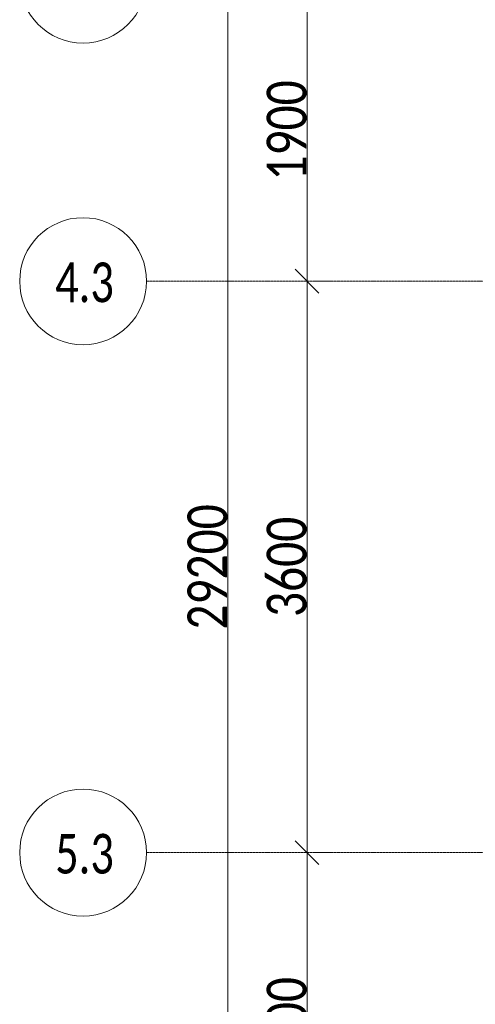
# Model space of a CAD drawing. Header units: millimetres. Extents: x -521669 to 178656, y -69521 to 560843.
# Tile 90 of 256: x -196079 to -193205, y 532273 to 538477. Entities that reach past the tile are written whole.
import ezdxf

# ---------------------------------------------------------------- set-up
doc = ezdxf.new("R2010")
doc.units = ezdxf.units.MM
doc.linetypes.add('-D1d1-15x02', pattern=[19, 15, -2, 0, -2])
doc.layers.get('Defpoints').update_dxf_attribs({"color": 31})
for name, color, linetype, lineweight in [('A-ANNO-DIMS', 8, 'Continuous', 5), ('S-GRID', 7, 'Continuous', 5), ('S-GRID-IDEN', 7, 'Continuous', 5)]:
    doc.layers.add(name, color=color, linetype=linetype, lineweight=lineweight)
doc.styles.add('Calibri Light', font='calibril.ttf', dxfattribs={"width": 0.8, "height": 250})
doc.styles.add('Calibri Light_2', font='calibril.ttf', dxfattribs={"width": 0.75, "height": 250})
doc.dimstyles.new('2_5', dxfattribs={"dimscale": 304.8, "dimtxt": 294.337106, "dimasz": 0.492126, "dimexe": 0.492126, "dimexo": 0.492126, "dimgap": 0, "dimtad": 1, "dimdec": 0, "dimrnd": 5, "dimdsep": 46, "dimtxsty": 'Calibri Light', "dimblk1": 'OBLIQUE', "dimblk2": 'OBLIQUE', "dimsah": 1, "dimcen": 0.09, "dimdle": 0.492126, "dimazin": 0, "dimtfac": 1, "dimtdec": 4, "dimtix": 1, "dimtmove": 0, "dimatfit": 3, "dimfxl": 1, "dimtvp": 1, "dimtolj": 1, "dimtzin": 0, "dimlwd": 5, "dimlwe": 5, "dimarcsym": 2})

# ---------------------------------------------------------------- blocks, each defined once
blk = doc.blocks.new('Ось сетки - 8D-802830-50_AS_M_L35')
at = {"layer": 'S-GRID-IDEN'}
blk.add_circle((0, 0), 4, dxfattribs=at)
blk = doc.blocks.new('_Oblique')
at = {"color": 0, "linetype": 'ByBlock', "lineweight": -2}
blk.add_line((-0.5, -0.5), (0.5, 0.5), dxfattribs=at)
blk = doc.blocks.new('*D12282')
at = {"layer": 'A-ANNO-DIMS', "color": 0, "lineweight": 5, "transparency": 16777216}
for p, q in [((-194266.6, 530879.4), (-194266.6, 533379.4)), ((-194222.6, 533229.4), (-194116.6, 533229.4)), ((-194222.6, 531029.4), (-194116.6, 531029.4))]:
    blk.add_line(p, q, dxfattribs=at)
at = {"layer": 'Defpoints', "color": 0, "transparency": 16777216}
for p in [(-194372.6, 533229.4), (-194266.6, 533229.4), (-194372.6, 531029.4)]:
    blk.add_point(p, dxfattribs=at)
at = {"layer": 'A-ANNO-DIMS', "color": 0, "lineweight": 5, "transparency": 16777216, "xscale": 150, "yscale": 150, "zscale": 150}
for p, rotation in [((-194266.6, 533229.4), 90), ((-194266.6, 531029.4), 270)]:
    blk.add_blockref('_Oblique', p, dxfattribs=dict(at, rotation=rotation))
at = {"layer": 'A-ANNO-DIMS', "color": 0, "transparency": 16777216, "insert": (-194394.3, 532129.4), "char_height": 250, "width": 799.053, "attachment_point": 5, "rotation": 90, "style": 'Calibri Light'}
blk.add_mtext('\\A1;2200', dxfattribs=at)
blk = doc.blocks.new('*D12283')
at = {"layer": 'A-ANNO-DIMS', "color": 0, "lineweight": 5, "transparency": 16777216}
for p, q in [((-194266.6, 533079.4), (-194266.6, 536979.4)), ((-194222.6, 536829.4), (-194116.6, 536829.4)), ((-194222.6, 533229.4), (-194116.6, 533229.4))]:
    blk.add_line(p, q, dxfattribs=at)
at = {"layer": 'Defpoints', "color": 0, "transparency": 16777216}
for p in [(-194372.6, 536829.4), (-194266.6, 536829.4), (-194372.6, 533229.4)]:
    blk.add_point(p, dxfattribs=at)
at = {"layer": 'A-ANNO-DIMS', "color": 0, "lineweight": 5, "transparency": 16777216, "xscale": 150, "yscale": 150, "zscale": 150}
for p, rotation in [((-194266.6, 536829.4), 90), ((-194266.6, 533229.4), 270)]:
    blk.add_blockref('_Oblique', p, dxfattribs=dict(at, rotation=rotation))
at = {"layer": 'A-ANNO-DIMS', "color": 0, "transparency": 16777216, "insert": (-194394.3, 535029.4), "char_height": 250, "width": 799.053, "attachment_point": 5, "rotation": 90, "style": 'Calibri Light'}
blk.add_mtext('\\A1;3600', dxfattribs=at)
blk = doc.blocks.new('*D12284')
at = {"layer": 'A-ANNO-DIMS', "color": 0, "lineweight": 5, "transparency": 16777216}
for p, q in [((-194266.6, 536679.4), (-194266.6, 538879.4)), ((-194222.6, 538729.4), (-194116.6, 538729.4)), ((-194222.6, 536829.4), (-194116.6, 536829.4))]:
    blk.add_line(p, q, dxfattribs=at)
at = {"layer": 'Defpoints', "color": 0, "transparency": 16777216}
for p in [(-194372.6, 538729.4), (-194266.6, 538729.4), (-194372.6, 536829.4)]:
    blk.add_point(p, dxfattribs=at)
at = {"layer": 'A-ANNO-DIMS', "color": 0, "lineweight": 5, "transparency": 16777216, "xscale": 150, "yscale": 150, "zscale": 150}
for p, rotation in [((-194266.6, 538729.4), 90), ((-194266.6, 536829.4), 270)]:
    blk.add_blockref('_Oblique', p, dxfattribs=dict(at, rotation=rotation))
at = {"layer": 'A-ANNO-DIMS', "color": 0, "transparency": 16777216, "insert": (-194394.3, 537779.4), "char_height": 250, "width": 799.053, "attachment_point": 5, "rotation": 90, "style": 'Calibri Light'}
blk.add_mtext('\\A1;1900', dxfattribs=at)
blk = doc.blocks.new('*D12287')
at = {"layer": 'A-ANNO-DIMS', "color": 0, "lineweight": 5, "transparency": 16777216}
for p, q in [((-194766.6, 520279.4), (-194766.6, 549779.4)), ((-194722.6, 549629.4), (-194616.6, 549629.4)), ((-194722.6, 520429.4), (-194616.6, 520429.4))]:
    blk.add_line(p, q, dxfattribs=at)
at = {"layer": 'Defpoints', "color": 0, "transparency": 16777216}
for p in [(-194872.6, 549629.4), (-194766.6, 549629.4), (-194872.6, 520429.4)]:
    blk.add_point(p, dxfattribs=at)
at = {"layer": 'A-ANNO-DIMS', "color": 0, "lineweight": 5, "transparency": 16777216, "xscale": 150, "yscale": 150, "zscale": 150}
for p, rotation in [((-194766.6, 549629.4), 90), ((-194766.6, 520429.4), 270)]:
    blk.add_blockref('_Oblique', p, dxfattribs=dict(at, rotation=rotation))
at = {"layer": 'A-ANNO-DIMS', "color": 0, "transparency": 16777216, "insert": (-194894.3, 535029.4), "char_height": 250, "width": 978.55, "attachment_point": 5, "rotation": 90, "style": 'Calibri Light'}
blk.add_mtext('\\A1;29200', dxfattribs=at)

msp = doc.modelspace()

# ---------------------------------------------------------------- linework, layer by layer
at = {"layer": 'S-GRID', "linetype": '-D1d1-15x02'}
for p, q in [((-195278.8, 536829.4), (-154847.2, 536829.4)), ((-195278.8, 533229.4), (-154847.2, 533229.4))]:
    msp.add_line(p, q, dxfattribs=at)

# ---------------------------------------------------------------- block references
at = {"layer": 'S-GRID-IDEN', "xscale": 99.99999999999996, "yscale": 99.99999999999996, "zscale": 99.99999999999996, "rotation": 270}
for p in [(-195678.8, 538729.4), (-195678.8, 536829.4), (-195678.8, 533229.4)]:
    msp.add_blockref('Ось сетки - 8D-802830-50_AS_M_L35', p, dxfattribs=at)

# ---------------------------------------------------------------- texts
at = {"layer": 'S-GRID-IDEN', "char_height": 250, "width": 415.274, "attachment_point": 1, "style": 'Calibri Light_2'}
for s, insert in [('4.3', (-195855, 536947.1)), ('5.3', (-195855, 533347.1))]:
    msp.add_mtext(s, dxfattribs=dict(at, insert=insert))

# ---------------------------------------------------------------- dimensions: what is measured, and where the dimension line sits
at = {"layer": 'A-ANNO-DIMS'}
for base, p1, p2, override, picture, middle in [((-194766.6, 549629.4), (-194872.6, 520429.4), (-194872.6, 549629.4), {"dimpost": '<>', "dimfxl": 29200}, '*D12287', (-194894.3, 535029.4)), ((-194266.6, 538729.4), (-194372.6, 536829.4), (-194372.6, 538729.4), {"dimpost": '<>', "dimfxl": 1900}, '*D12284', (-194394.3, 537779.4)), ((-194266.6, 536829.4), (-194372.6, 533229.4), (-194372.6, 536829.4), {"dimpost": '<>', "dimfxl": 3600}, '*D12283', (-194394.3, 535029.4)), ((-194266.6, 533229.4), (-194372.6, 531029.4), (-194372.6, 533229.4), {"dimpost": '<>', "dimfxl": 2200}, '*D12282', (-194394.3, 532129.4))]:
    dim = msp.add_linear_dim(base=base, p1=p1, p2=p2, angle=90, dimstyle='2_5', override=override, dxfattribs=at)
    dim.commit()
    dim.dimension.update_dxf_attribs({"geometry": picture, "text_midpoint": middle})

doc.saveas('drawing.dxf')
